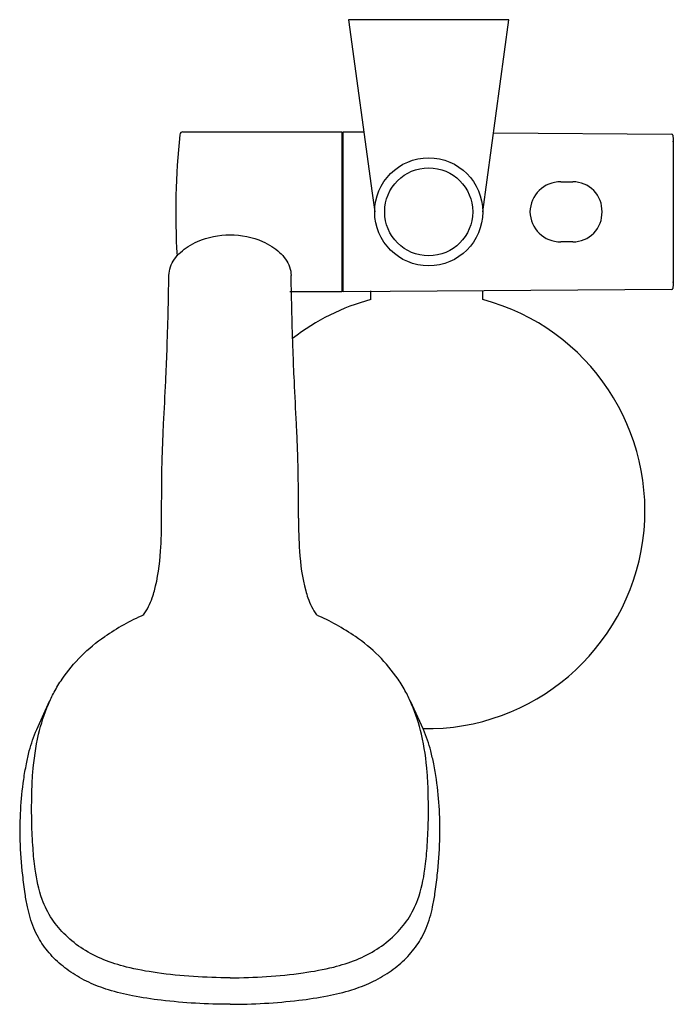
# Model space of a CAD drawing. Header units: millimetres. Extents: x -102 to 62, y -246 to 0.
import ezdxf

# ---------------------------------------------------------------- set-up
doc = ezdxf.new("R2010")
doc.units = ezdxf.units.MM
doc.header["$MEASUREMENT"] = 0
doc.layers.add('PLANNING', color=1, linetype='Continuous')

# ---------------------------------------------------------------- blocks, each defined once
blk = doc.blocks.new('84703900_t')
at = {"layer": 'PLANNING'}
for p, q in [((-19.5, 0), (-13.63, -43.33)), ((19.5, 0), (-19.5, 0)), ((20.5, 0), (19.5, 0)), ((14, -48.04), (20.5, 0)), ((-60.91, -28), (-21.17, -28)), ((-21.17, -28), (-21.17, -68)), ((-20.9, -28), (-15.7, -28.04)), ((-20.9, -68), (-20.9, -28)), ((16.68, -28.26), (61.23, -28.57)), ((61.53, -28.86), (61.59, -29.89)), ((61.59, -29.89), (61.59, -66.11)), ((33.51, -40.5), (36.5, -40.5)), ((-13.63, -43.33), (-12.99, -48.04)), ((36.5, -55.5), (33.51, -55.5)), ((61.59, -66.11), (61.53, -67.14)), ((-21.17, -68), (-34.17, -68)), ((61.23, -67.43), (-20.9, -68)), ((-13.95, -69.92), (-13.95, -67.76)), ((14, -69.92), (14, -67.76)), ((-97.44, -177.36), (-94.22, -170.28)), ((-0.84, -177.36), (-4.07, -170.28))]:
    blk.add_line(p, q, dxfattribs=at)
blk.add_lwpolyline([(-64.41, -63.87, -0.081462), (-64.02, -61.77, -0.063231), (-63.03, -59.84, -0.058946), (-61.52, -58.12, -0.040593), (-59.58, -56.64, -0.04224), (-57.28, -55.42, -0.09978), (-49.14, -53.75, -0.104988), (-41, -55.42, -0.037077), (-38.71, -56.64, -0.045758), (-36.77, -58.12, -0.053776), (-35.26, -59.84, -0.068909), (-34.26, -61.77, -0.078036), (-33.88, -63.87)], format="xyb", dxfattribs=at)
for radius in [13.5, 11]:
    blk.add_circle((0.5, -48), radius, dxfattribs=at)
for centre, radius, start, end in [((120.91, -48), 183.62, 173.986, 183.4364), ((-60.91, -28.8), 0.8, 90, 177.245), ((61.23, -28.87), 0.299, 3.3676, 89.6942), ((61.33, -30.53), 0.3, 3.1613, 29.8709), ((33.41, -48.1), 7.6, 89.2801, 179.2567), ((36.56, -47.76), 7.26, 358.11, 90.4369), ((33.41, -47.9), 7.6, 180.7432, 270.7199), ((36.56, -48.24), 7.26, 269.5637, 1.8892), ((61.33, -65.47), 0.3, 330.1333, 356.835), ((61.23, -67.13), 0.3, 270.4, 356.5382), ((0.03, -122.6), 54.5, 104.857, 127.9604), ((0.03, -122.6), 54.5, 268.9582, 75.143), ((-186.42, -124.57), 120.19, 356.0745, 0.0231), ((88.13, -124.57), 120.19, 179.9769, 183.9255), ((-116.65, -130.11), 50.21, 345.5036, 356.9312), ((18.37, -130.11), 50.21, 183.0688, 194.4964), ((-86.62, -138.04), 19.12, 326.2078, 340.5078), ((-93.55, -135.58), 26.48, 340.5078, 344.4714), ((-4.73, -135.58), 26.48, 195.5286, 199.4922), ((-11.67, -138.04), 19.12, 199.4922, 213.7922), ((-44.77, -206.62), 63.49, 114.1291, 124.2095), ((-53.51, -206.62), 63.49, 55.7905, 65.8709)]:
    blk.add_arc(centre, radius, start, end, dxfattribs=at)
for points, knots in [([(-66.23, -124.52), (-66.23, -122.31), (-66.23, -119.2), (-66.21, -114.3), (-66.11, -109.68), (-65.93, -104.94), (-65.62, -98.43), (-65.24, -91.32), (-64.72, -78.96), (-64.53, -70.15), (-64.41, -63.87)], [296.976056, 296.976056, 296.976056, 296.976056, 303.584653, 306.30469, 311.692545, 317.458825, 320.526342, 331.243805, 338.798242, 357.662097, 357.662097, 357.662097, 357.662097]), ([(-32.05, -124.52), (-32.05, -122.31), (-32.06, -119.2), (-32.08, -114.3), (-32.17, -109.68), (-32.36, -104.94), (-32.67, -98.43), (-33.04, -91.32), (-33.57, -78.96), (-33.76, -70.15), (-33.88, -63.87)], [296.976056, 296.976056, 296.976056, 296.976056, 303.584653, 306.30469, 311.692545, 317.458825, 320.526342, 331.243805, 338.798242, 357.662097, 357.662097, 357.662097, 357.662097]), ([(-49.14, -239.35), (-55.24, -239.33), (-63.95, -238.8), (-74.48, -236.94), (-80.72, -235.01), (-85.89, -232.39), (-90.27, -228.92), (-93.82, -224.75), (-96.6, -219.15), (-97.83, -213.05), (-98.45, -206.64), (-98.74, -200.45), (-98.73, -194.15), (-98.44, -186.72), (-97.33, -179.02), (-95.24, -172.34), (-93.06, -167.81), (-89.19, -161.48), (-84.63, -156.95), (-80.47, -154.11)], [142.556822, 142.556822, 142.556822, 142.556822, 160.862433, 168.661546, 174.612779, 180.409078, 185.964685, 191.285732, 196.757699, 204.559339, 209.822068, 216.111853, 223.092867, 228.746156, 238.402026, 246.365298, 249.668908, 253.458022, 268.59198, 268.59198, 268.59198, 268.59198]), ([(-49.14, -239.35), (-43.04, -239.33), (-34.34, -238.8), (-23.8, -236.94), (-17.56, -235.01), (-12.39, -232.39), (-8.01, -228.92), (-4.46, -224.75), (-1.69, -219.15), (-0.46, -213.05), (0.16, -206.64), (0.45, -200.45), (0.44, -194.15), (0.15, -186.72), (-0.95, -179.02), (-3.05, -172.34), (-5.22, -167.81), (-9.1, -161.48), (-13.65, -156.95), (-17.82, -154.11)], [142.556822, 142.556822, 142.556822, 142.556822, 160.862433, 168.661546, 174.612779, 180.409078, 185.964685, 191.285732, 196.757699, 204.559339, 209.822068, 216.111853, 223.092867, 228.746156, 238.402026, 246.365298, 249.668908, 253.458022, 268.59198, 268.59198, 268.59198, 268.59198]), ([(-49.14, -245.95), (-54.89, -245.97), (-63.04, -245.5), (-73.18, -244.02), (-79.27, -242.57), (-84.47, -240.61), (-88.92, -238.08), (-92.78, -234.98), (-95.41, -231.95), (-97.13, -229.21), (-98.63, -226.05), (-99.69, -222.37), (-100.45, -217.92), (-101.12, -212.38), (-101.86, -202.85), (-101.36, -193.51), (-100.1, -186.11), (-99.17, -181.9), (-98.22, -179.07), (-97.44, -177.36)], [142.556822, 142.556822, 142.556822, 142.556822, 159.788781, 167.016689, 173.274063, 178.535347, 183.655905, 188.590277, 193.33495, 195.637241, 198.270325, 203.803955, 207.088266, 211.817081, 220.526419, 235.754588, 239.755997, 243.04176, 248.687452, 248.687452, 248.687452, 248.687452]), ([(-49.14, -245.95), (-43.4, -245.97), (-35.24, -245.5), (-25.11, -244.02), (-19.02, -242.57), (-13.82, -240.61), (-9.36, -238.08), (-5.51, -234.98), (-2.87, -231.95), (-1.15, -229.21), (0.35, -226.05), (1.4, -222.37), (2.16, -217.92), (2.83, -212.38), (3.58, -202.85), (3.08, -193.51), (1.82, -186.11), (0.89, -181.9), (-0.06, -179.07), (-0.84, -177.36)], [142.556822, 142.556822, 142.556822, 142.556822, 159.788781, 167.016689, 173.274063, 178.535347, 183.655905, 188.590277, 193.33495, 195.637241, 198.270325, 203.803955, 207.088266, 211.817081, 220.526419, 235.754588, 239.755997, 243.04176, 248.687452, 248.687452, 248.687452, 248.687452])]:
    blk.add_open_spline(points, degree=3, knots=knots, dxfattribs=at)

msp = doc.modelspace()

# ---------------------------------------------------------------- block references
msp.add_blockref('84703900_t', (0, 0))

doc.saveas('drawing.dxf')
